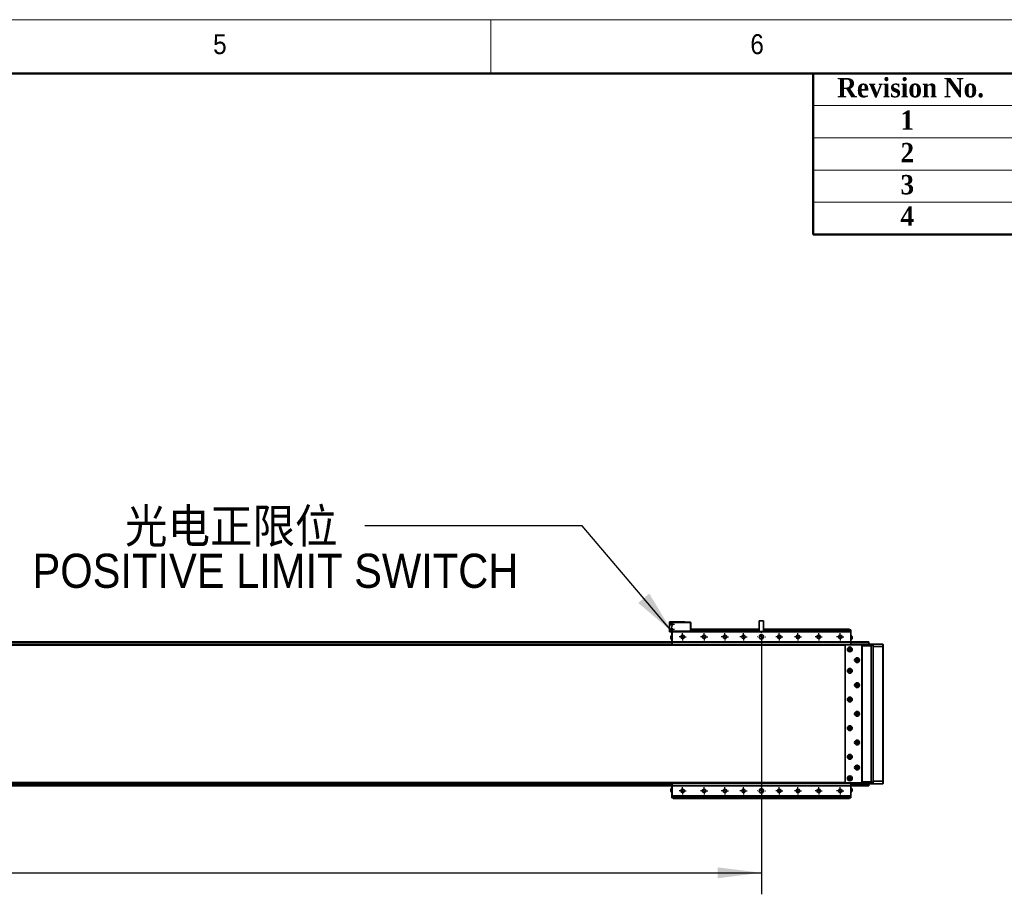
# Model space of a CAD drawing. Header units: millimetres. Extents: x 75 to 6266, y 75 to 4380.
# Tile 22 of 24: x 3242 to 4617, y 3159 to 4380. Entities that reach past the tile are written whole.
import ezdxf

# ---------------------------------------------------------------- set-up
doc = ezdxf.new("R2010")
doc.units = ezdxf.units.MM
doc.header["$LTSCALE"] = 15
doc.layers.add('黑色实线', color=7, linetype='Continuous')
doc.styles.add('SLDTEXTSTYLE0', font='GOTHIC.TTF', dxfattribs={"width": 0.913, "bigfont": 'bigfont'})
doc.styles.add('SLDTEXTSTYLE1', font='GOTHIC.TTF', dxfattribs={"width": 0.913})
doc.styles.add('SLDTEXTSTYLE2', font='TIMESBD.TTF', dxfattribs={"width": 0.933})
doc.styles.add('SLDTEXTSTYLE9', font='MSYH.TTC')
doc.styles.get("Standard").update_dxf_attribs({"font": 'MSYH.TTC'})
doc.dimstyles.new('SLDDIMSTYLE2', dxfattribs={"dimtxt": 0.18, "dimasz": 61.2, "dimexe": 0, "dimexo": 0.0625, "dimgap": 0, "dimtad": 0, "dimtih": 1, "dimtoh": 1, "dimdec": 0, "dimrnd": 1e-09, "dimzin": 0, "dimdsep": 46, "dimtxsty": 'Standard', "dimsah": 1, "dimcen": 0.09, "dimadec": 0, "dimazin": 0, "dimtfac": 61.2, "dimtdec": 0, "dimtofl": 0, "dimtmove": 0, "dimatfit": 3, "dimfxl": 0, "dimfrac": 2, "dimtolj": 1, "dimtzin": 0, "dimarcsym": 0})
doc.dimstyles.new('SLDDIMSTYLE3', dxfattribs={"dimtxt": 52.5, "dimasz": 61.2, "dimexe": 0, "dimexo": 0.0625, "dimgap": 13.125, "dimtad": 2, "dimrnd": 1e-09, "dimzin": 4, "dimdsep": 46, "dimtxsty": 'SLDTEXTSTYLE9', "dimsah": 1, "dimcen": 0.09, "dimadec": 0, "dimazin": 1, "dimtfac": 1, "dimtofl": 0, "dimtmove": 0, "dimatfit": 3, "dimfxl": 0, "dimfrac": 2, "dimtolj": 1, "dimtzin": 12, "dimarcsym": 0})

# ---------------------------------------------------------------- blocks, each defined once
blk = doc.blocks.new('_D_19')
at = {"layer": '黑色实线', "color": 7}
for p, q in [((4278, 3518.3), (4278, 3158.9)), ((798, 3346.8), (798, 3158.9)), ((798, 3188.9), (4278, 3188.9))]:
    blk.add_line(p, q, dxfattribs=at)
for points in [[(798, 3188.9), (859.2, 3181.3), (859.2, 3196.5)], [(4278, 3188.9), (4216.8, 3196.5), (4216.8, 3181.3)]]:
    blk.add_solid(points, dxfattribs=at)
at = {"layer": '黑色实线', "color": 7, "insert": (2435.4, 3257.8), "char_height": 52.5, "attachment_point": 1, "style": 'SLDTEXTSTYLE9'}
blk.add_mtext('3480.0', dxfattribs=at)
blk = doc.blocks.new('SW_NOTE_0_12')
at = {"layer": '黑色实线', "color": 0, "char_height": 47.625, "attachment_point": 1}
for s, insert, style in [('        光电正限位', (-464.2, 23.6), 'SLDTEXTSTYLE0'), ('POSITIVE LIMIT SWITCH', (-464.2, -39), 'SLDTEXTSTYLE1')]:
    blk.add_mtext(s, dxfattribs=dict(at, insert=insert, style=style))
blk = doc.blocks.new('SW_CENTERMARKSYMBOL_36')
at = {"layer": '黑色实线', "color": 0}
for p, q in [((-2.5, 0), (-3.75, 0)), ((0, 0), (-2.5, 0)), ((0, 2.5), (0, 3.75)), ((0, 0), (0, 2.5)), ((0, 0), (0, -2.5)), ((0, 0), (2.5, 0)), ((2.5, 0), (3.75, 0)), ((0, -2.5), (0, -3.75))]:
    blk.add_line(p, q, dxfattribs=at)
blk = doc.blocks.new('SW_CENTERMARKSYMBOL_37')
at = {"layer": '黑色实线', "color": 0}
for p, q in [((-2.5, 0), (-3.75, 0)), ((0, 0), (-2.5, 0)), ((0, 2.5), (0, 3.75)), ((0, 0), (0, 2.5)), ((0, 0), (0, -2.5)), ((0, 0), (2.5, 0)), ((2.5, 0), (3.75, 0)), ((0, -2.5), (0, -3.75))]:
    blk.add_line(p, q, dxfattribs=at)
blk = doc.blocks.new('SW_CENTERMARKSYMBOL_38')
at = {"layer": '黑色实线', "color": 0}
for p, q in [((-2.5, 0), (-5, 0)), ((0, 0), (-2.5, 0)), ((0, 2.5), (0, 5)), ((0, 0), (0, 2.5)), ((0, 0), (0, -2.5)), ((0, 0), (2.5, 0)), ((2.5, 0), (5, 0)), ((0, -2.5), (0, -5))]:
    blk.add_line(p, q, dxfattribs=at)
blk = doc.blocks.new('SW_CENTERMARKSYMBOL_39')
at = {"layer": '黑色实线', "color": 0}
for p, q in [((-2.5, 0), (-5, 0)), ((0, 0), (-2.5, 0)), ((0, 2.5), (0, 5)), ((0, 0), (0, 2.5)), ((0, 0), (0, -2.5)), ((0, 0), (2.5, 0)), ((2.5, 0), (5, 0)), ((0, -2.5), (0, -5))]:
    blk.add_line(p, q, dxfattribs=at)
blk = doc.blocks.new('SW_CENTERMARKSYMBOL_40')
at = {"layer": '黑色实线', "color": 0}
for p, q in [((-2.5, 0), (-5, 0)), ((0, 0), (-2.5, 0)), ((0, 2.5), (0, 5)), ((0, 0), (0, 2.5)), ((0, 0), (0, -2.5)), ((0, 0), (2.5, 0)), ((2.5, 0), (5, 0)), ((0, -2.5), (0, -5))]:
    blk.add_line(p, q, dxfattribs=at)
blk = doc.blocks.new('SW_CENTERMARKSYMBOL_41')
at = {"layer": '黑色实线', "color": 0}
for p, q in [((-2.5, 0), (-5, 0)), ((0, 0), (-2.5, 0)), ((0, 2.5), (0, 5)), ((0, 0), (0, 2.5)), ((0, 0), (0, -2.5)), ((0, 0), (2.5, 0)), ((2.5, 0), (5, 0)), ((0, -2.5), (0, -5))]:
    blk.add_line(p, q, dxfattribs=at)
blk = doc.blocks.new('SW_CENTERMARKSYMBOL_42')
at = {"layer": '黑色实线', "color": 0}
for p, q in [((-2.5, 0), (-5, 0)), ((0, 0), (-2.5, 0)), ((0, 2.5), (0, 5)), ((0, 0), (0, 2.5)), ((0, 0), (0, -2.5)), ((0, 0), (2.5, 0)), ((2.5, 0), (5, 0)), ((0, -2.5), (0, -5))]:
    blk.add_line(p, q, dxfattribs=at)
blk = doc.blocks.new('SW_CENTERMARKSYMBOL_43')
at = {"layer": '黑色实线', "color": 0}
for p, q in [((-2.5, 0), (-5, 0)), ((0, 0), (-2.5, 0)), ((0, 2.5), (0, 5)), ((0, 0), (0, 2.5)), ((0, 0), (0, -2.5)), ((0, 0), (2.5, 0)), ((2.5, 0), (5, 0)), ((0, -2.5), (0, -5))]:
    blk.add_line(p, q, dxfattribs=at)
blk = doc.blocks.new('SW_CENTERMARKSYMBOL_44')
at = {"layer": '黑色实线', "color": 0}
for p, q in [((-2.5, 0), (-5, 0)), ((0, 0), (-2.5, 0)), ((0, 2.5), (0, 5)), ((0, 0), (0, 2.5)), ((0, 0), (0, -2.5)), ((0, 0), (2.5, 0)), ((2.5, 0), (5, 0)), ((0, -2.5), (0, -5))]:
    blk.add_line(p, q, dxfattribs=at)
blk = doc.blocks.new('SW_CENTERMARKSYMBOL_45')
at = {"layer": '黑色实线', "color": 0}
for p, q in [((-2.5, 0), (-5, 0)), ((0, 0), (-2.5, 0)), ((0, 2.5), (0, 5)), ((0, 0), (0, 2.5)), ((0, 0), (0, -2.5)), ((0, 0), (2.5, 0)), ((2.5, 0), (5, 0)), ((0, -2.5), (0, -5))]:
    blk.add_line(p, q, dxfattribs=at)
blk = doc.blocks.new('SW_CENTERMARKSYMBOL_46')
at = {"layer": '黑色实线', "color": 0}
for p, q in [((-2.5, 0), (-5, 0)), ((0, 0), (-2.5, 0)), ((0, 2.5), (0, 5)), ((0, 0), (0, 2.5)), ((0, 0), (0, -2.5)), ((0, 0), (2.5, 0)), ((2.5, 0), (5, 0)), ((0, -2.5), (0, -5))]:
    blk.add_line(p, q, dxfattribs=at)
blk = doc.blocks.new('SW_CENTERMARKSYMBOL_47')
at = {"layer": '黑色实线', "color": 0}
for p, q in [((-2.5, 0), (-5, 0)), ((0, 0), (-2.5, 0)), ((0, 2.5), (0, 5)), ((0, 0), (0, 2.5)), ((0, 0), (0, -2.5)), ((0, 0), (2.5, 0)), ((2.5, 0), (5, 0)), ((0, -2.5), (0, -5))]:
    blk.add_line(p, q, dxfattribs=at)
blk = doc.blocks.new('SW_CENTERMARKSYMBOL_48')
at = {"layer": '黑色实线', "color": 0}
for p, q in [((-2.5, 0), (-5, 0)), ((0, 0), (-2.5, 0)), ((0, 2.5), (0, 5)), ((0, 0), (0, 2.5)), ((0, 0), (0, -2.5)), ((0, 0), (2.5, 0)), ((2.5, 0), (5, 0)), ((0, -2.5), (0, -5))]:
    blk.add_line(p, q, dxfattribs=at)
blk = doc.blocks.new('SW_CENTERMARKSYMBOL_49')
at = {"layer": '黑色实线', "color": 0}
for p, q in [((-2.5, 0), (-5, 0)), ((0, 0), (-2.5, 0)), ((0, 2.5), (0, 5)), ((0, 0), (0, 2.5)), ((0, 0), (0, -2.5)), ((0, 0), (2.5, 0)), ((2.5, 0), (5, 0)), ((0, -2.5), (0, -5))]:
    blk.add_line(p, q, dxfattribs=at)
blk = doc.blocks.new('SW_CENTERMARKSYMBOL_50')
at = {"layer": '黑色实线', "color": 0}
for p, q in [((-2.5, 0), (-5, 0)), ((0, 0), (-2.5, 0)), ((0, 2.5), (0, 5)), ((0, 0), (0, 2.5)), ((0, 0), (0, -2.5)), ((0, 0), (2.5, 0)), ((2.5, 0), (5, 0)), ((0, -2.5), (0, -5))]:
    blk.add_line(p, q, dxfattribs=at)
blk = doc.blocks.new('SW_CENTERMARKSYMBOL_51')
at = {"layer": '黑色实线', "color": 0}
for p, q in [((-2.5, 0), (-5, 0)), ((0, 0), (-2.5, 0)), ((0, 2.5), (0, 5)), ((0, 0), (0, 2.5)), ((0, 0), (0, -2.5)), ((0, 0), (2.5, 0)), ((2.5, 0), (5, 0)), ((0, -2.5), (0, -5))]:
    blk.add_line(p, q, dxfattribs=at)
blk = doc.blocks.new('SW_CENTERMARKSYMBOL_52')
at = {"layer": '黑色实线', "color": 0}
for p, q in [((-2.5, 0), (-5, 0)), ((0, 0), (-2.5, 0)), ((0, 2.5), (0, 5)), ((0, 0), (0, 2.5)), ((0, 0), (0, -2.5)), ((0, 0), (2.5, 0)), ((2.5, 0), (5, 0)), ((0, -2.5), (0, -5))]:
    blk.add_line(p, q, dxfattribs=at)
blk = doc.blocks.new('SW_CENTERMARKSYMBOL_53')
at = {"layer": '黑色实线', "color": 0}
for p, q in [((-2.5, 0), (-5, 0)), ((0, 0), (-2.5, 0)), ((0, 2.5), (0, 5)), ((0, 0), (0, 2.5)), ((0, 0), (0, -2.5)), ((0, 0), (2.5, 0)), ((2.5, 0), (5, 0)), ((0, -2.5), (0, -5))]:
    blk.add_line(p, q, dxfattribs=at)
blk = doc.blocks.new('SW_CENTERMARKSYMBOL_54')
at = {"layer": '黑色实线', "color": 0}
for p, q in [((-5, 0), (-5.5, 0)), ((0, 0), (-2.5, 0)), ((0, 5), (0, 5.5)), ((0, 0), (0, 2.5)), ((0, 0), (0, -2.5)), ((0, 0), (2.5, 0)), ((5, 0), (5.5, 0)), ((0, -5), (0, -5.5))]:
    blk.add_line(p, q, dxfattribs=at)
blk = doc.blocks.new('SW_CENTERMARKSYMBOL_55')
at = {"layer": '黑色实线', "color": 0}
for p, q in [((-5, 0), (-5.5, 0)), ((0, 0), (-2.5, 0)), ((0, 5), (0, 5.5)), ((0, 0), (0, 2.5)), ((0, 0), (0, -2.5)), ((0, 0), (2.5, 0)), ((5, 0), (5.5, 0)), ((0, -5), (0, -5.5))]:
    blk.add_line(p, q, dxfattribs=at)
blk = doc.blocks.new('SW_CENTERMARKSYMBOL_85')
at = {"layer": '黑色实线', "color": 0}
for p, q in [((-2.5, 0), (-3.75, 0)), ((0, 0), (-2.5, 0)), ((0, 2.5), (0, 3.75)), ((0, 0), (0, 2.5)), ((0, 0), (0, -2.5)), ((0, 0), (2.5, 0)), ((2.5, 0), (3.75, 0)), ((0, -2.5), (0, -3.75))]:
    blk.add_line(p, q, dxfattribs=at)
blk = doc.blocks.new('SW_CENTERMARKSYMBOL_86')
at = {"layer": '黑色实线', "color": 0}
for p, q in [((-2.5, 0), (-3.75, 0)), ((0, 0), (-2.5, 0)), ((0, 2.5), (0, 3.75)), ((0, 0), (0, 2.5)), ((0, 0), (0, -2.5)), ((0, 0), (2.5, 0)), ((2.5, 0), (3.75, 0)), ((0, -2.5), (0, -3.75))]:
    blk.add_line(p, q, dxfattribs=at)
blk = doc.blocks.new('SW_CENTERMARKSYMBOL_87')
at = {"layer": '黑色实线', "color": 0}
for p, q in [((-2.5, 0), (-3.75, 0)), ((0, 0), (-2.5, 0)), ((0, 2.5), (0, 3.75)), ((0, 0), (0, 2.5)), ((0, 0), (0, -2.5)), ((0, 0), (2.5, 0)), ((2.5, 0), (3.75, 0)), ((0, -2.5), (0, -3.75))]:
    blk.add_line(p, q, dxfattribs=at)
blk = doc.blocks.new('SW_CENTERMARKSYMBOL_88')
at = {"layer": '黑色实线', "color": 0}
for p, q in [((-2.5, 0), (-3.75, 0)), ((0, 0), (-2.5, 0)), ((0, 2.5), (0, 3.75)), ((0, 0), (0, 2.5)), ((0, 0), (0, -2.5)), ((0, 0), (2.5, 0)), ((2.5, 0), (3.75, 0)), ((0, -2.5), (0, -3.75))]:
    blk.add_line(p, q, dxfattribs=at)
blk = doc.blocks.new('SW_CENTERMARKSYMBOL_89')
at = {"layer": '黑色实线', "color": 0}
for p, q in [((-2.5, 0), (-3.75, 0)), ((0, 0), (-2.5, 0)), ((0, 2.5), (0, 3.75)), ((0, 0), (0, 2.5)), ((0, 0), (0, -2.5)), ((0, 0), (2.5, 0)), ((2.5, 0), (3.75, 0)), ((0, -2.5), (0, -3.75))]:
    blk.add_line(p, q, dxfattribs=at)
blk = doc.blocks.new('SW_CENTERMARKSYMBOL_90')
at = {"layer": '黑色实线', "color": 0}
for p, q in [((-2.5, 0), (-3.75, 0)), ((0, 0), (-2.5, 0)), ((0, 2.5), (0, 3.75)), ((0, 0), (0, 2.5)), ((0, 0), (0, -2.5)), ((0, 0), (2.5, 0)), ((2.5, 0), (3.75, 0)), ((0, -2.5), (0, -3.75))]:
    blk.add_line(p, q, dxfattribs=at)
blk = doc.blocks.new('SW_CENTERMARKSYMBOL_91')
at = {"layer": '黑色实线', "color": 0}
for p, q in [((-2.5, 0), (-3.75, 0)), ((0, 0), (-2.5, 0)), ((0, 2.5), (0, 3.75)), ((0, 0), (0, 2.5)), ((0, 0), (0, -2.5)), ((0, 0), (2.5, 0)), ((2.5, 0), (3.75, 0)), ((0, -2.5), (0, -3.75))]:
    blk.add_line(p, q, dxfattribs=at)
blk = doc.blocks.new('SW_CENTERMARKSYMBOL_92')
at = {"layer": '黑色实线', "color": 0}
for p, q in [((-2.5, 0), (-3.75, 0)), ((0, 0), (-2.5, 0)), ((0, 2.5), (0, 3.75)), ((0, 0), (0, 2.5)), ((0, 0), (0, -2.5)), ((0, 0), (2.5, 0)), ((2.5, 0), (3.75, 0)), ((0, -2.5), (0, -3.75))]:
    blk.add_line(p, q, dxfattribs=at)
blk = doc.blocks.new('SW_CENTERMARKSYMBOL_93')
at = {"layer": '黑色实线', "color": 0}
for p, q in [((-2.5, 0), (-3.75, 0)), ((0, 0), (-2.5, 0)), ((0, 2.5), (0, 3.75)), ((0, 0), (0, 2.5)), ((0, 0), (0, -2.5)), ((0, 0), (2.5, 0)), ((2.5, 0), (3.75, 0)), ((0, -2.5), (0, -3.75))]:
    blk.add_line(p, q, dxfattribs=at)
blk = doc.blocks.new('SW_CENTERMARKSYMBOL_94')
at = {"layer": '黑色实线', "color": 0}
for p, q in [((-2.5, 0), (-3.75, 0)), ((0, 0), (-2.5, 0)), ((0, 2.5), (0, 3.75)), ((0, 0), (0, 2.5)), ((0, 0), (0, -2.5)), ((0, 0), (2.5, 0)), ((2.5, 0), (3.75, 0)), ((0, -2.5), (0, -3.75))]:
    blk.add_line(p, q, dxfattribs=at)
blk = doc.blocks.new('SW_CENTERMARKSYMBOL_95')
at = {"layer": '黑色实线', "color": 0}
for p, q in [((-2.5, 0), (-3.75, 0)), ((0, 0), (-2.5, 0)), ((0, 2.5), (0, 3.75)), ((0, 0), (0, 2.5)), ((0, 0), (0, -2.5)), ((0, 0), (2.5, 0)), ((2.5, 0), (3.75, 0)), ((0, -2.5), (0, -3.75))]:
    blk.add_line(p, q, dxfattribs=at)

msp = doc.modelspace()

# ---------------------------------------------------------------- linework, layer by layer
at = {"color": 7, "linetype": 'Continuous', "lineweight": 18}
for p, q in [((6225, 4380), (75, 4380)), ((3900, 4305), (3900, 4380)), ((150, 4305), (6150, 4305)), ((4350, 4260), (6150, 4260)), ((4350, 4215), (6150, 4215)), ((4350, 4170), (6150, 4170)), ((4350, 4125), (6150, 4125))]:
    msp.add_line(p, q, dxfattribs=at)
at = {"color": 7, "linetype": 'Continuous', "lineweight": 50}
for p, q in [((6150, 4305), (150, 4305)), ((4350, 4305), (4350, 4080)), ((6150, 4080), (4350, 4080))]:
    msp.add_line(p, q, dxfattribs=at)
at = {"color": 7, "linetype": 'Continuous', "lineweight": 35}
for p, q in [((4170.9549849, 3539.1461134), (4149.4549935, 3539.1461134)), ((4149.4549935, 3539.1461134), (4149.4549935, 3538.5461182)), ((4149.4549935, 3538.5461182), (4149.7549241, 3538.8461083)), ((4149.7549241, 3538.5461182), (4149.4549935, 3538.5461182)), ((4149.4549935, 3526.1461094), (4149.4549935, 3538.5461182)), ((4149.7549241, 3538.5461182), (4149.8792594, 3538.8461083)), ((4149.7549241, 3538.8461083), (4149.8792594, 3538.8461083)), ((4179.1549151, 3538.5461182), (4149.7549241, 3538.5461182)), ((4149.7549241, 3538.5461182), (4149.7549241, 3526.1461094)), ((4149.8792594, 3538.8461083), (4179.030699, 3538.8461083)), ((4170.9549849, 3539.1461134), (4170.9549849, 3538.8461083)), ((4179.1549151, 3538.5461182), (4179.030699, 3538.8461083)), ((4179.030699, 3538.8461083), (4179.1549151, 3538.8461083)), ((4179.1549151, 3538.8461083), (4179.4549649, 3538.5461182)), ((4179.1549151, 3526.1461094), (4179.1549151, 3538.5461182)), ((4179.4549649, 3538.5461182), (4179.1549151, 3538.5461182)), ((4179.4549649, 3538.5461182), (4179.4549649, 3526.1461094)), ((4274.9549573, 3540.8461124), (4274.9549573, 3525.8461118)), ((4274.9549573, 3540.8461124), (4280.9549992, 3540.8461124)), ((4280.9549992, 3525.8461118), (4280.9549992, 3540.8461124)), ((4149.4549935, 3526.1461094), (4149.4549935, 3525.5461142)), ((4149.4549935, 3526.1461094), (4149.7549241, 3526.1461094)), ((4149.4549935, 3526.1461094), (4149.7549241, 3525.8461118)), ((4152.9549783, 3525.5461142), (4149.4549935, 3525.5461142)), ((4149.7549241, 3526.1461094), (4179.1549151, 3526.1461094)), ((4149.7549241, 3526.1461094), (4149.8792594, 3525.8461118)), ((4149.8792594, 3525.8461118), (4149.7549241, 3525.8461118)), ((4153.255028, 3525.8461118), (4149.8792594, 3525.8461118)), ((4152.9549783, 3528.3461094), (4153.955025, 3528.3461094)), ((4152.9549783, 3527.5961116), (4152.9549783, 3528.3461094)), ((4152.9549783, 3525.5461142), (4153.255028, 3525.8461118)), ((4152.9549783, 3511.1461088), (4152.9549783, 3525.5461142)), ((4152.9549783, 3525.5461142), (4153.255028, 3525.5461142)), ((4153.255028, 3525.5461142), (4153.255028, 3525.8461118)), ((4153.255028, 3525.8461118), (4402.6549285, 3525.8461118)), ((4153.255028, 3525.5461142), (4153.255028, 3511.1461088)), ((4402.6549285, 3525.5461142), (4153.255028, 3525.5461142)), ((4153.955025, 3528.3461094), (4153.955025, 3528.0961126)), ((4153.955025, 3528.3461094), (4154.1005795, 3528.3461094)), ((4179.1549151, 3526.1461094), (4179.030699, 3525.8461118)), ((4179.1549151, 3526.1461094), (4179.4549649, 3526.1461094)), ((4179.1549151, 3525.8461118), (4179.4549649, 3526.1461094)), ((4179.204983, 3525.8461118), (4179.2040293, 3525.8951515)), ((4179.4549649, 3528.8461104), (4274.9549573, 3528.8461104)), ((4280.9549992, 3528.8461104), (4400.955004, 3528.8461104)), ((4400.955004, 3527.8461084), (4400.955004, 3528.8461104)), ((4400.955004, 3528.3461094), (4401.9549315, 3528.3461094)), ((4400.955004, 3526.8461138), (4400.955004, 3527.8461084)), ((4401.9549315, 3527.3461148), (4400.955004, 3527.3461148)), ((4400.955004, 3526.8461138), (4400.955004, 3525.8461118)), ((4400.955004, 3526.3461128), (4401.9549315, 3526.3461128)), ((4401.9549315, 3528.3461094), (4401.9549315, 3527.3461148)), ((4401.9549315, 3528.3461094), (4402.9549783, 3528.3461094)), ((4401.9549315, 3527.3461148), (4401.9549315, 3526.3461128)), ((4402.9549783, 3527.3461148), (4401.9549315, 3527.3461148)), ((4401.9549315, 3526.3461128), (4401.9549315, 3525.8461118)), ((4401.9549315, 3526.3461128), (4402.9549783, 3526.3461128)), ((4402.6549285, 3525.5461142), (4402.6549285, 3525.8461118)), ((4402.9549783, 3525.5461142), (4402.6549285, 3525.8461118)), ((4402.6549285, 3525.5461142), (4402.9549783, 3525.5461142)), ((4402.6549285, 3511.1461088), (4402.6549285, 3525.5461142)), ((4402.9549783, 3528.3461094), (4402.9549783, 3527.3461148)), ((4402.9549783, 3527.3461148), (4402.9549783, 3526.3461128)), ((4402.9549783, 3526.3461128), (4402.9549783, 3525.5461142)), ((4402.9549783, 3525.5461142), (4402.9549783, 3511.1461088)), ((680.4550116, 3506.8461105), (4395.4549258, 3506.8461105)), ((4152.9549783, 3511.3461122), (1202.9549306, 3511.3461122)), ((4152.9549783, 3508.3461136), (1202.9549306, 3508.3461136)), ((4151.3050025, 3515.6961113), (4151.3050025, 3518.996115)), ((4152.9549783, 3511.1461088), (4153.255028, 3511.1461088)), ((4152.9549783, 3511.1461088), (4153.255028, 3510.8461112)), ((4152.9549783, 3507.8461126), (4152.9549783, 3511.1461088)), ((4152.9549783, 3507.8461126), (4153.255028, 3507.8461126)), ((4152.9549783, 3506.8461105), (4152.9549783, 3507.8461126)), ((4153.255028, 3511.1461088), (4402.6549285, 3511.1461088)), ((4153.255028, 3510.8461112), (4153.255028, 3511.1461088)), ((4402.6549285, 3510.8461112), (4153.255028, 3510.8461112)), ((4153.255028, 3510.8461112), (4153.255028, 3507.8461126)), ((4153.255028, 3507.8461126), (4402.6549285, 3507.8461126)), ((4153.255028, 3507.8461126), (4153.255028, 3506.8461105)), ((4394.954962, 3506.8461105), (4394.954962, 3507.3461116)), ((4394.954962, 3507.3461116), (4395.9550088, 3507.3461116)), ((4395.9550088, 3507.3461116), (4394.954962, 3506.3461095)), ((4394.954962, 3506.3461095), (4394.954962, 3315.3461099)), ((4416.9549172, 3507.3461116), (4395.9550088, 3507.3461116)), ((4402.6549285, 3511.1461088), (4402.9549783, 3511.1461088)), ((4402.6549285, 3510.8461112), (4402.6549285, 3511.1461088)), ((4402.6549285, 3510.8461112), (4402.9549783, 3511.1461088)), ((4402.6549285, 3507.8461126), (4402.6549285, 3510.8461112)), ((4402.6549285, 3507.8461126), (4402.9549783, 3507.8461126)), ((4402.6549285, 3507.3461116), (4402.6549285, 3507.8461126)), ((4427.9549544, 3511.3461122), (4402.9549783, 3511.3461122)), ((4402.9549783, 3511.1461088), (4402.9549783, 3507.8461126)), ((4422.9549592, 3508.3461136), (4402.9549783, 3508.3461136)), ((4402.9549783, 3507.8461126), (4402.9549783, 3507.3461116)), ((4404.604954, 3518.996115), (4404.604954, 3515.6961113)), ((4416.9549172, 3507.3461116), (4418.4549277, 3507.3461116)), ((4417.9549639, 3506.3461095), (4416.9549172, 3507.3461116)), ((4417.4550002, 3506.8461105), (4417.9549639, 3506.8461105)), ((4417.9549639, 3506.3461095), (4417.9549639, 3506.8461105)), ((4417.9549639, 3315.3461099), (4417.9549639, 3506.3461095)), ((4418.4549277, 3507.3461116), (4430.9549754, 3507.3461116)), ((4418.4549277, 3505.846116), (4418.4549277, 3507.3461116)), ((4430.9549754, 3505.846116), (4418.4549277, 3505.846116)), ((4418.4549277, 3315.8461109), (4418.4549277, 3505.846116)), ((4422.9549592, 3507.3461116), (4422.9549592, 3508.3461136)), ((4422.9549592, 3508.3461136), (4433.9549964, 3508.3461136)), ((4427.9549544, 3511.3461122), (4427.9549544, 3510.8773589)), ((4427.9549544, 3510.8773589), (4427.9549544, 3508.3461136)), ((4430.9549754, 3507.3461116), (4430.9549754, 3505.846116)), ((4430.9549754, 3315.8461109), (4430.9549754, 3505.846116)), ((4447.4549716, 3508.3461136), (4433.9549964, 3508.3461136)), ((4433.9549964, 3508.3461136), (4433.9549964, 3504.8461139)), ((4447.4549716, 3504.8461139), (4447.4549716, 3508.3461136)), ((4447.4549716, 3508.3461136), (4447.9549353, 3507.8461126)), ((4447.9549353, 3507.8461126), (4447.9549353, 3504.8461139)), ((4402.6549285, 3500.4961148), (4402.6549285, 3501.1961118)), ((4447.4549716, 3504.8461139), (4433.9549964, 3504.8461139)), ((4433.9549964, 3504.8461139), (4433.9549964, 3316.8461129)), ((4447.4549716, 3504.8461139), (4447.9549353, 3504.8461139)), ((4447.4549716, 3316.8461129), (4447.4549716, 3504.8461139)), ((4447.9549353, 3504.8461139), (4447.9549353, 3500.8461133)), ((4447.9549353, 3500.8461133), (4447.9549353, 3470.8461121)), ((4402.6549285, 3470.4961136), (4402.6549285, 3471.1961106)), ((4447.9549353, 3470.8461121), (4447.9549353, 3440.8461128)), ((4447.9549353, 3440.8461128), (4447.9549353, 3410.8461123)), ((4402.6549285, 3430.4961127), (4402.6549285, 3431.1961115)), ((4447.9549353, 3410.8461123), (4447.9549353, 3380.8461122)), ((4402.6549285, 3390.4961117), (4402.6549285, 3391.1961124)), ((4447.9549353, 3380.8461122), (4447.9549353, 3350.846111)), ((4402.6549285, 3350.4961126), (4402.6549285, 3351.1961132)), ((4447.9549353, 3350.846111), (4447.9549353, 3320.8461136)), ((680.4550116, 3314.8461089), (4395.4549258, 3314.8461089)), ((1202.9549306, 3313.3461058), (4152.9549783, 3313.3461058)), ((4152.9549783, 3313.8461143), (4152.9549783, 3314.8461089)), ((4153.255028, 3313.8461143), (4152.9549783, 3313.8461143)), ((4152.9549783, 3310.5461106), (4152.9549783, 3313.8461143)), ((4153.255028, 3314.8461089), (4153.255028, 3313.8461143)), ((4153.255028, 3313.8461143), (4153.255028, 3310.8461082)), ((4153.255028, 3313.8461143), (4402.6549285, 3313.8461143)), ((4394.954962, 3315.3461099), (4395.9550088, 3314.3461153)), ((4394.954962, 3314.3461153), (4394.954962, 3314.8461089)), ((4395.9550088, 3314.3461153), (4394.954962, 3314.3461153)), ((4395.9550088, 3314.3461153), (4416.9549172, 3314.3461153)), ((4402.6549285, 3320.4961151), (4402.6549285, 3321.1961121)), ((4402.6549285, 3313.8461143), (4402.6549285, 3314.3461153)), ((4402.6549285, 3310.8461082), (4402.6549285, 3313.8461143)), ((4402.9549783, 3313.8461143), (4402.6549285, 3313.8461143)), ((4402.9549783, 3314.3461079), (4402.9549783, 3313.8461143)), ((4402.9549783, 3313.8461143), (4402.9549783, 3310.5461106)), ((4402.9549783, 3313.3461058), (4422.9549592, 3313.3461058)), ((4416.9549172, 3314.3461153), (4417.9549639, 3315.3461099)), ((4418.4549277, 3314.3461153), (4416.9549172, 3314.3461153)), ((4417.4550002, 3314.8461089), (4417.9549639, 3314.8461089)), ((4417.9549639, 3314.8461089), (4417.9549639, 3315.3461099)), ((4418.4549277, 3315.8461109), (4430.9549754, 3315.8461109)), ((4418.4549277, 3314.3461153), (4418.4549277, 3315.8461109)), ((4430.9549754, 3314.3461153), (4418.4549277, 3314.3461153)), ((4422.9549592, 3313.3461133), (4422.9549592, 3314.3461079)), ((4433.9549964, 3313.3461133), (4422.9549592, 3313.3461133)), ((4427.9549544, 3313.3461133), (4427.9549544, 3310.8148605)), ((4430.9549754, 3315.8461109), (4430.9549754, 3314.3461153)), ((4447.4549716, 3316.8461129), (4433.9549964, 3316.8461129)), ((4433.9549964, 3316.8461129), (4433.9549964, 3313.3461133)), ((4447.4549716, 3313.3461133), (4433.9549964, 3313.3461133)), ((4447.4549716, 3316.8461129), (4447.9549353, 3316.8461129)), ((4447.4549716, 3313.3461133), (4447.4549716, 3316.8461129)), ((4447.4549716, 3313.3461133), (4447.9549353, 3313.8461143)), ((4447.9549353, 3320.8461136), (4447.9549353, 3316.8461129)), ((4447.9549353, 3316.8461129), (4447.9549353, 3313.8461143)), ((4152.9549783, 3310.3461072), (1202.9549306, 3310.3461072)), ((4151.3050025, 3302.6961118), (4151.3050025, 3305.9961081)), ((4153.255028, 3310.8461082), (4152.9549783, 3310.5461106)), ((4152.9549783, 3296.1461127), (4152.9549783, 3310.5461106)), ((4153.255028, 3310.5461106), (4152.9549783, 3310.5461106)), ((4153.255028, 3310.5461106), (4153.255028, 3310.8461082)), ((4153.255028, 3310.8461082), (4402.6549285, 3310.8461082)), ((4153.255028, 3310.5461106), (4153.255028, 3296.1461127)), ((4402.6549285, 3310.5461106), (4153.255028, 3310.5461106)), ((4402.6549285, 3310.5461106), (4402.6549285, 3310.8461082)), ((4402.9549783, 3310.5461106), (4402.6549285, 3310.8461082)), ((4402.9549783, 3310.5461106), (4402.6549285, 3310.5461106)), ((4402.6549285, 3296.1461127), (4402.6549285, 3310.5461106)), ((4402.9549783, 3310.5461106), (4402.9549783, 3296.1461127)), ((4427.9549544, 3310.3461072), (4402.9549783, 3310.3461072)), ((4404.604954, 3305.9961081), (4404.604954, 3302.6961118)), ((4427.9549544, 3310.8148605), (4427.9549544, 3310.3461072)), ((4153.255028, 3296.1461127), (4152.9549783, 3296.1461127)), ((4153.255028, 3295.8461151), (4152.9549783, 3296.1461127)), ((4152.9549783, 3295.3461141), (4152.9549783, 3296.1461127)), ((4153.955025, 3295.3461141), (4152.9549783, 3295.3461141)), ((4152.9549783, 3294.346112), (4152.9549783, 3295.3461141)), ((4152.9549783, 3294.346112), (4153.955025, 3294.346112)), ((4152.9549783, 3293.34611), (4152.9549783, 3294.346112)), ((4153.955025, 3293.34611), (4152.9549783, 3293.34611)), ((4153.255028, 3296.1461127), (4402.6549285, 3296.1461127)), ((4153.255028, 3295.8461151), (4153.255028, 3296.1461127)), ((4402.6549285, 3295.8461151), (4153.255028, 3295.8461151)), ((4153.955025, 3295.3461141), (4153.955025, 3295.8461151)), ((4154.9549525, 3295.3461141), (4153.955025, 3295.3461141)), ((4153.955025, 3294.346112), (4153.955025, 3295.3461141)), ((4153.955025, 3294.346112), (4154.9549525, 3294.346112)), ((4153.955025, 3293.34611), (4153.955025, 3294.346112)), ((4154.9549525, 3293.34611), (4153.955025, 3293.34611)), ((4154.9549525, 3295.8461151), (4154.9549525, 3294.846113)), ((4154.9549525, 3293.846111), (4154.9549525, 3294.846113)), ((4154.9549525, 3293.846111), (4400.955004, 3293.846111)), ((4154.9549525, 3292.846109), (4154.9549525, 3293.846111)), ((4400.955004, 3292.846109), (4154.9549525, 3292.846109)), ((4400.955004, 3294.846113), (4400.955004, 3295.8461151)), ((4401.9549315, 3295.3461141), (4400.955004, 3295.3461141)), ((4400.955004, 3294.846113), (4400.955004, 3293.846111)), ((4400.955004, 3294.346112), (4401.9549315, 3294.346112)), ((4400.955004, 3293.846111), (4400.955004, 3292.846109)), ((4401.9549315, 3293.34611), (4400.955004, 3293.34611)), ((4401.9549315, 3295.8461151), (4401.9549315, 3295.3461141)), ((4401.9549315, 3294.346112), (4401.9549315, 3295.3461141)), ((4402.9549783, 3295.3461141), (4401.9549315, 3295.3461141)), ((4401.9549315, 3294.346112), (4401.9549315, 3293.34611)), ((4401.9549315, 3294.346112), (4402.9549783, 3294.346112)), ((4402.9549783, 3293.34611), (4401.9549315, 3293.34611)), ((4402.9549783, 3296.1461127), (4402.6549285, 3296.1461127)), ((4402.6549285, 3295.8461151), (4402.6549285, 3296.1461127)), ((4402.6549285, 3295.8461151), (4402.9549783, 3296.1461127)), ((4402.9549783, 3296.1461127), (4402.9549783, 3295.3461141)), ((4402.9549783, 3294.346112), (4402.9549783, 3295.3461141)), ((4402.9549783, 3294.346112), (4402.9549783, 3293.34611))]:
    msp.add_line(p, q, dxfattribs=at)
at = {"color": 8, "linetype": 'Continuous', "lineweight": 35}
for p, q in [((4274.9549573, 3527.8461084), (4179.4549649, 3527.8461084)), ((4179.4549649, 3526.8461138), (4274.9549573, 3526.8461138)), ((4400.955004, 3527.8461084), (4280.9549992, 3527.8461084)), ((4280.9549992, 3526.8461138), (4377.2049372, 3526.8461138)), ((4378.7049477, 3526.8461138), (4400.955004, 3526.8461138)), ((4152.9549783, 3510.8773589), (1202.9549306, 3510.8773589)), ((4152.9549783, 3507.3461116), (1202.9549306, 3507.3461116)), ((4427.9549544, 3510.8773589), (4402.9549783, 3510.8773589)), ((4418.4549277, 3505.846116), (4417.9549639, 3505.846116)), ((4433.9549964, 3506.3461095), (4430.9549754, 3506.3461095)), ((4152.9549783, 3314.3461079), (1202.9549306, 3314.3461079)), ((4152.9549783, 3313.3461133), (1202.9549306, 3313.3461133)), ((4422.9549592, 3313.3461133), (4402.9549783, 3313.3461133)), ((4417.9549639, 3315.8461109), (4418.4549277, 3315.8461109)), ((4430.9549754, 3315.3461099), (4433.9549964, 3315.3461099)), ((4152.9549783, 3310.8148605), (1202.9549306, 3310.8148605)), ((4427.9549544, 3310.8148605), (4402.9549783, 3310.8148605)), ((4177.2050088, 3294.846113), (4154.9549525, 3294.846113)), ((4377.2049372, 3294.846113), (4178.7050193, 3294.846113)), ((4400.955004, 3294.846113), (4378.7049477, 3294.846113))]:
    msp.add_line(p, q, dxfattribs=at)
at = {"color": 7, "linetype": 'Continuous', "lineweight": 35}
for centre, radius in [((4152.9549687, 3535.8461114), 1.25), ((4152.9549687, 3528.8461114), 1.25), ((4167.9549687, 3518.3461114), 2.5), ((4197.9549687, 3518.3461114), 2.5), ((4226.9549687, 3518.3461114), 2.5), ((4252.9549687, 3518.3461114), 2.5), ((4277.9549687, 3518.3461114), 3), ((4302.9549687, 3518.3461114), 2.5), ((4328.9549687, 3518.3461114), 2.5), ((4357.9549687, 3518.3461114), 2.5), ((4387.9549687, 3518.3461114), 2.5), ((4401.4549687, 3500.8461123), 3.36), ((4401.4549687, 3500.8461123), 1.7), ((4401.4549687, 3500.8461123), 1.25), ((4411.4549687, 3485.8461123), 3.36), ((4411.4549687, 3485.8461123), 1.7), ((4411.4549687, 3485.8461123), 1.25), ((4401.4549687, 3470.8461123), 3.36), ((4401.4549687, 3470.8461123), 1.7), ((4401.4549687, 3470.8461123), 1.25), ((4411.4549687, 3450.8461123), 3.36), ((4411.4549687, 3450.8461123), 1.7), ((4411.4549687, 3450.8461123), 1.25), ((4401.4549687, 3430.8461123), 3.36), ((4401.4549687, 3430.8461123), 1.7), ((4401.4549687, 3430.8461123), 1.25), ((4411.4549687, 3410.8461123), 3.36), ((4411.4549687, 3410.8461123), 1.7), ((4411.4549687, 3410.8461123), 1.25), ((4401.4549687, 3390.8461123), 3.36), ((4401.4549687, 3390.8461123), 1.7), ((4401.4549687, 3390.8461123), 1.25), ((4411.4549687, 3370.8461123), 3.36), ((4411.4549687, 3370.8461123), 1.7), ((4411.4549687, 3370.8461123), 1.25), ((4401.4549687, 3350.8461123), 3.36), ((4401.4549687, 3350.8461123), 1.7), ((4401.4549687, 3350.8461123), 1.25), ((4411.4549687, 3335.8461123), 3.36), ((4411.4549687, 3335.8461123), 1.7), ((4411.4549687, 3335.8461123), 1.25), ((4401.4549687, 3320.8461123), 3.36), ((4401.4549687, 3320.8461123), 1.7), ((4401.4549687, 3320.8461123), 1.25), ((4167.9549687, 3303.3461114), 2.5), ((4197.9549687, 3303.3461114), 2.5), ((4226.9549687, 3303.3461114), 2.5), ((4252.9549687, 3303.3461114), 2.5), ((4277.9549687, 3303.3461114), 3), ((4302.9549687, 3303.3461114), 2.5), ((4328.9549687, 3303.3461114), 2.5), ((4357.9549687, 3303.3461114), 2.5), ((4387.9549687, 3303.3461114), 2.5)]:
    msp.add_circle(centre, radius, dxfattribs=at)
for centre, radius, start, end in [((4153.7663324, 3517.3461114), 2.9632433, 105.8910699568, 146.1636768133), ((4377.9549687, 3525.8461114), 1.25, 0, 180), ((4402.1436051, 3517.3461114), 2.9632433, 33.8363231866, 74.1089300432), ((4153.7663324, 3517.3461114), 2.9632433, 213.8363231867, 254.1089300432), ((4402.1436051, 3517.3461114), 2.9632433, 285.8910699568, 326.1636768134), ((4153.7663324, 3304.3461114), 2.9632433, 105.8910699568, 146.1636768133), ((4153.7663324, 3304.3461114), 2.9632433, 213.8363231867, 254.1089300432), ((4402.1436051, 3304.3461114), 2.9632433, 33.8363231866, 74.1089300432), ((4402.1436051, 3304.3461114), 2.9632433, 285.8910699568, 326.1636768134), ((4177.9549687, 3295.8461114), 1.25, 180, 270), ((4177.9549687, 3295.8461114), 1.25, 270, 0), ((4377.9549687, 3295.8461114), 1.25, 180, 270), ((4377.9549687, 3295.8461114), 1.25, 270, 0)]:
    msp.add_arc(centre, radius, start, end, dxfattribs=at)

# ---------------------------------------------------------------- block references
at = {"layer": '黑色实线'}
msp.add_blockref('SW_NOTE_0_12', (3724.4723141, 3673.3822319), dxfattribs=at)
at = {"layer": '黑色实线', "color": 7}
for name, p in [('SW_CENTERMARKSYMBOL_37', (4152.9549687, 3535.8461114)), ('SW_CENTERMARKSYMBOL_36', (4152.9549687, 3528.8461114)), ('SW_CENTERMARKSYMBOL_38', (4167.9549687, 3518.3461114)), ('SW_CENTERMARKSYMBOL_42', (4197.9549687, 3518.3461114)), ('SW_CENTERMARKSYMBOL_43', (4226.9549687, 3518.3461114)), ('SW_CENTERMARKSYMBOL_44', (4252.9549687, 3518.3461114)), ('SW_CENTERMARKSYMBOL_54', (4277.9549687, 3518.3461114)), ('SW_CENTERMARKSYMBOL_45', (4302.9549687, 3518.3461114)), ('SW_CENTERMARKSYMBOL_46', (4328.9549687, 3518.3461114)), ('SW_CENTERMARKSYMBOL_47', (4357.9549687, 3518.3461114)), ('SW_CENTERMARKSYMBOL_39', (4387.9549687, 3518.3461114)), ('SW_CENTERMARKSYMBOL_94', (4401.4549687, 3500.8461123)), ('SW_CENTERMARKSYMBOL_95', (4411.4549687, 3485.8461123)), ('SW_CENTERMARKSYMBOL_93', (4401.4549687, 3470.8461123)), ('SW_CENTERMARKSYMBOL_92', (4411.4549687, 3450.8461123)), ('SW_CENTERMARKSYMBOL_91', (4401.4549687, 3430.8461123)), ('SW_CENTERMARKSYMBOL_90', (4411.4549687, 3410.8461123)), ('SW_CENTERMARKSYMBOL_89', (4401.4549687, 3390.8461123)), ('SW_CENTERMARKSYMBOL_88', (4411.4549687, 3370.8461123)), ('SW_CENTERMARKSYMBOL_87', (4401.4549687, 3350.8461123)), ('SW_CENTERMARKSYMBOL_86', (4411.4549687, 3335.8461123)), ('SW_CENTERMARKSYMBOL_85', (4401.4549687, 3320.8461123)), ('SW_CENTERMARKSYMBOL_40', (4167.9549687, 3303.3461114)), ('SW_CENTERMARKSYMBOL_49', (4197.9549687, 3303.3461114)), ('SW_CENTERMARKSYMBOL_50', (4226.9549687, 3303.3461114)), ('SW_CENTERMARKSYMBOL_53', (4252.9549687, 3303.3461114)), ('SW_CENTERMARKSYMBOL_55', (4277.9549687, 3303.3461114)), ('SW_CENTERMARKSYMBOL_52', (4302.9549687, 3303.3461114)), ('SW_CENTERMARKSYMBOL_51', (4328.9549687, 3303.3461114)), ('SW_CENTERMARKSYMBOL_48', (4357.9549687, 3303.3461114)), ('SW_CENTERMARKSYMBOL_41', (4387.9549687, 3303.3461114))]:
    msp.add_blockref(name, p, dxfattribs=at)

# ---------------------------------------------------------------- texts
at = {"color": 7, "linetype": 'Continuous', "lineweight": 0, "attachment_point": 1}
for s, insert, char_height, style in [('5', (3512.5, 4359.694659), 27.78125, 'SLDTEXTSTYLE1'), ('6', (4262.5, 4359.694659), 27.78125, 'SLDTEXTSTYLE1'), ('Revision No.', (4383.7350437, 4298.5973968), 27, 'SLDTEXTSTYLE2'), ('1', (4472.0590931, 4253.2494229), 27, 'SLDTEXTSTYLE2'), ('2', (4472.0590931, 4207.8827354), 27, 'SLDTEXTSTYLE2'), ('3', (4472.0590931, 4163.1779994), 27, 'SLDTEXTSTYLE2'), ('4', (4472.0590931, 4119.2449019), 27, 'SLDTEXTSTYLE2')]:
    msp.add_mtext(s, dxfattribs=dict(at, insert=insert, char_height=char_height, style=style))

# ---------------------------------------------------------------- dimensions: what is measured, and where the dimension line sits
at = {"layer": '黑色实线', "color": 7}
dim = msp.add_linear_dim(base=(4277.9549687, 3188.8745539), p1=(797.9549687, 3346.7940124), p2=(4277.9549687, 3518.3461114), dimstyle='SLDDIMSTYLE3', dxfattribs=at)
dim.commit()
dim.dimension.update_dxf_attribs({"geometry": '_D_19', "text_midpoint": (2537.9549687, 3188.8745539), "dimtype": 160})

# ---------------------------------------------------------------- leaders
at = {"layer": '黑色实线'}
msp.add_leader([(4153.2549687, 3525.5461114), (4027.8170861, 3673.3822319), (3724.4723141, 3673.3822319)], dimstyle='SLDDIMSTYLE2', dxfattribs=at)

doc.saveas('drawing.dxf')
